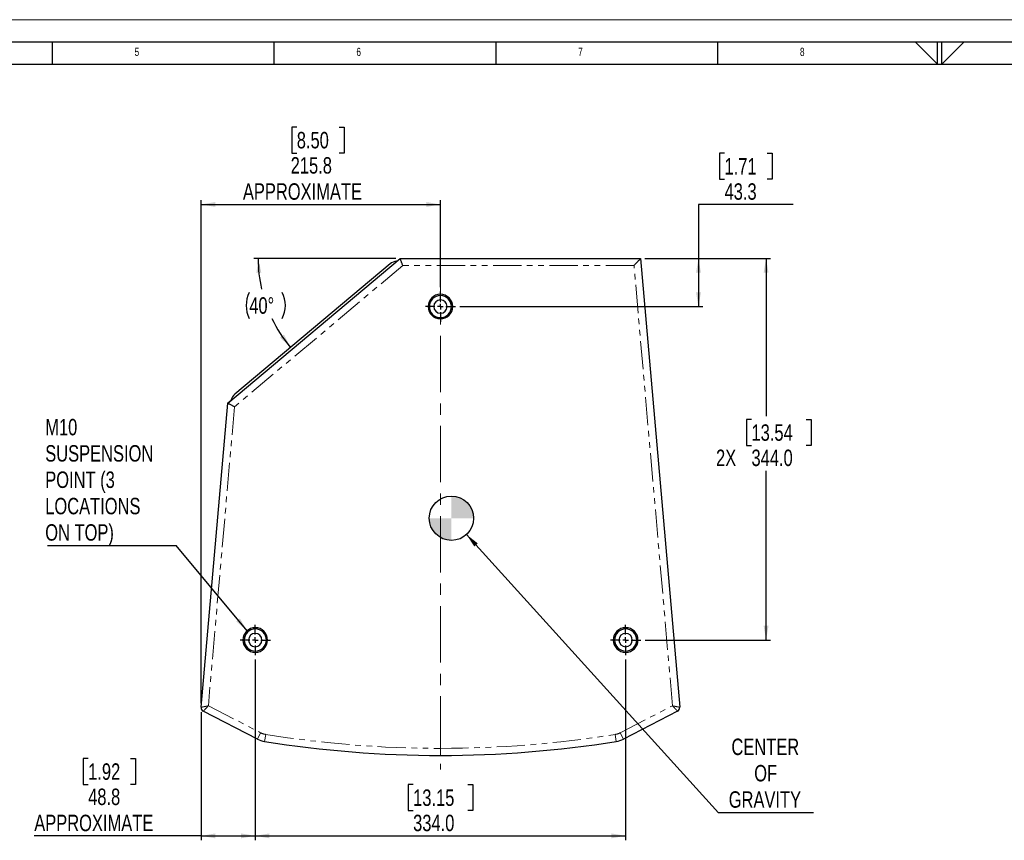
# Model space of a CAD drawing. Header units: millimetres. Extents: x 0 to 841, y 0 to 594.
# Tile 10 of 24: x 218 to 440, y 409 to 594. Entities that reach past the tile are written whole.
import ezdxf

# ---------------------------------------------------------------- set-up
doc = ezdxf.new("R2010")
doc.units = ezdxf.units.MM
doc.linetypes.add('CENTERX2', pattern=[20.32, 12.7, -2.54, 2.54, -2.54])
doc.linetypes.add('PHANTOM', pattern=[12.7, 6.35, -1.27, 1.27, -1.27, 1.27, -1.27])
doc.layers.add('FORMAT', color=7, linetype='Continuous')
doc.layers.add('SLD-0', color=7, linetype='Continuous')
doc.styles.add('SLDTEXTSTYLE0', font='TXT', dxfattribs={"width": 0.75})
doc.dimstyles.new('SLDDIMSTYLE0', dxfattribs={"dimtxt": 3.704167, "dimasz": 3.2, "dimexe": 0, "dimexo": 0.0625, "dimgap": 0.926042, "dimtad": 0, "dimtih": 1, "dimtoh": 1, "dimdec": 1, "dimlfac": 4, "dimrnd": 1e-09, "dimzin": 12, "dimdsep": 46, "dimtxsty": 'SLDTEXTSTYLE0', "dimsah": 1, "dimcen": 0.09, "dimadec": 0, "dimazin": 3, "dimtfac": 1, "dimtdec": 1, "dimtofl": 0, "dimtmove": 0, "dimatfit": 3, "dimfxl": 1, "dimfrac": 2, "dimtolj": 1, "dimtzin": 12, "dimarcsym": 0})
doc.dimstyles.new('SLDDIMSTYLE1', dxfattribs={"dimtxt": 0.18, "dimasz": 3.2, "dimexe": 0, "dimexo": 0.0625, "dimgap": 0, "dimtad": 0, "dimtih": 1, "dimtoh": 1, "dimdec": 0, "dimrnd": 1e-09, "dimzin": 0, "dimdsep": 46, "dimtxsty": 'Standard', "dimsah": 1, "dimcen": 0.09, "dimadec": 0, "dimazin": 0, "dimtfac": 3.2, "dimtdec": 0, "dimtofl": 0, "dimtmove": 0, "dimatfit": 3, "dimfxl": 1, "dimfrac": 2, "dimtolj": 1, "dimtzin": 0, "dimarcsym": 0})
doc.dimstyles.new('SLDDIMSTYLE2', dxfattribs={"dimtxt": 3.704167, "dimasz": 3.2, "dimexe": 0, "dimexo": 0.0625, "dimgap": 0.926042, "dimtad": 0, "dimtih": 1, "dimtoh": 1, "dimdec": 1, "dimlfac": 4, "dimrnd": 1e-09, "dimzin": 4, "dimdsep": 46, "dimtxsty": 'SLDTEXTSTYLE0', "dimsah": 1, "dimcen": 0.09, "dimadec": 0, "dimazin": 1, "dimtfac": 1, "dimtdec": 1, "dimtofl": 0, "dimtmove": 0, "dimatfit": 3, "dimfxl": 1, "dimfrac": 2, "dimtolj": 1, "dimtzin": 12, "dimarcsym": 0})
doc.dimstyles.new('SLDDIMSTYLE3', dxfattribs={"dimtxt": 3.704167, "dimasz": 3.2, "dimexe": 0, "dimexo": 0.0625, "dimgap": 0.926042, "dimtad": 0, "dimtih": 1, "dimtoh": 1, "dimdec": 4, "dimlfac": 4, "dimzin": 12, "dimdsep": 46, "dimtxsty": 'SLDTEXTSTYLE0', "dimsah": 1, "dimcen": 0.09, "dimadec": 0, "dimazin": 3, "dimtfac": 1, "dimtdec": 0, "dimtofl": 0, "dimtmove": 0, "dimatfit": 3, "dimfxl": 1, "dimfrac": 2, "dimtolj": 1, "dimtzin": 12, "dimarcsym": 0})

# ---------------------------------------------------------------- blocks, each defined once
blk = doc.blocks.new('_D_12')
at = {"layer": 'SLD-0', "transparency": 16777216}
blk.add_line((302.88, 540.15), (270.87, 540.15), dxfattribs=at)
for centre, radius, start, end in [((303.03, 540.15), 31.17, 180, 192.7348), ((275.74, 529.58), 6.58, 153.4349, 206.5651), ((271.42, 529.58), 6.58, 333.4349, 26.5651), ((303.03, 540.15), 31.17, 205.6823, 220)]:
    blk.add_arc(centre, radius, start, end, dxfattribs=at)
for points in [[(271.87, 540.15), (271.48, 536.92), (272.58, 536.98)], [(279.16, 520.11), (277.67, 523), (276.79, 522.33)]]:
    blk.add_solid(points, dxfattribs=at)
at = {"layer": 'SLD-0', "transparency": 16777216, "insert": (269.86, 531.41), "char_height": 3.704, "attachment_point": 1, "style": 'SLDTEXTSTYLE0'}
blk.add_mtext('40°', dxfattribs=at)
blk = doc.blocks.new('_D_13')
at = {"layer": 'SLD-0', "transparency": 16777216}
for p, q in [((280.57, 569.8), (279.44, 569.8)), ((279.44, 569.8), (279.44, 563.91)), ((290.15, 569.8), (291.27, 569.8)), ((291.27, 569.8), (291.27, 563.91)), ((279.44, 563.91), (280.57, 563.91)), ((291.27, 563.91), (290.15, 563.91)), ((259.01, 439.9), (259.01, 553.34)), ((312.96, 533.72), (312.96, 553.34)), ((259.01, 552.34), (312.96, 552.34))]:
    blk.add_line(p, q, dxfattribs=at)
for points in [[(259.01, 552.34), (262.21, 551.79), (262.21, 552.89)], [(312.96, 552.34), (309.76, 552.89), (309.76, 551.79)]]:
    blk.add_solid(points, dxfattribs=at)
at = {"layer": 'SLD-0', "transparency": 16777216, "attachment_point": 1, "style": 'SLDTEXTSTYLE0'}
for s, insert, char_height in [('8.50', (280.57, 568.69), 3.704), ('215.8', (279.2, 563), 3.704), ('APPROXIMATE', (268.43, 557.11), 3.7042)]:
    blk.add_mtext(s, dxfattribs=dict(at, insert=insert, char_height=char_height))
blk = doc.blocks.new('_D_14')
at = {"layer": 'SLD-0', "transparency": 16777216}
for p, q in [((377.01, 563.91), (375.88, 563.91)), ((375.88, 563.91), (375.88, 558.03)), ((386.58, 563.91), (387.71, 563.91)), ((387.71, 563.91), (387.71, 558.03)), ((375.88, 558.03), (377.01, 558.03)), ((387.71, 558.03), (386.58, 558.03)), ((392.45, 552.34), (371.13, 552.34)), ((371.13, 552.34), (371.13, 540.15)), ((359.05, 540.15), (372.13, 540.15)), ((371.13, 540.15), (371.13, 529.32)), ((317.36, 529.32), (372.13, 529.32))]:
    blk.add_line(p, q, dxfattribs=at)
for points in [[(371.13, 540.15), (370.58, 536.95), (371.68, 536.95)], [(371.13, 529.32), (371.68, 532.52), (370.58, 532.52)]]:
    blk.add_solid(points, dxfattribs=at)
at = {"layer": 'SLD-0', "transparency": 16777216, "char_height": 3.704, "attachment_point": 1, "style": 'SLDTEXTSTYLE0'}
for s, insert in [('1.71', (377.01, 562.8)), ('43.3', (377.01, 557.11))]:
    blk.add_mtext(s, dxfattribs=dict(at, insert=insert))
blk = doc.blocks.new('_D_15')
at = {"layer": 'SLD-0', "transparency": 16777216}
for p, q in [((359.05, 540.15), (387.37, 540.15)), ((386.37, 540.15), (386.37, 504.62)), ((383.08, 503.87), (381.96, 503.87)), ((381.96, 503.87), (381.96, 497.99)), ((395.4, 503.87), (396.52, 503.87)), ((396.52, 503.87), (396.52, 497.99)), ((381.96, 497.99), (383.08, 497.99)), ((396.52, 497.99), (395.4, 497.99)), ((386.37, 454.14), (386.37, 492.3)), ((359.12, 454.14), (387.37, 454.14))]:
    blk.add_line(p, q, dxfattribs=at)
for points in [[(386.37, 540.15), (385.82, 536.95), (386.92, 536.95)], [(386.37, 454.14), (386.92, 457.34), (385.82, 457.34)]]:
    blk.add_solid(points, dxfattribs=at)
at = {"layer": 'SLD-0', "transparency": 16777216, "char_height": 3.704, "attachment_point": 1, "style": 'SLDTEXTSTYLE0'}
for s, insert in [('13.54', (383.08, 502.76)), ('2X', (375.09, 497.07)), ('344.0', (383.08, 497.07))]:
    blk.add_mtext(s, dxfattribs=dict(at, insert=insert))
blk = doc.blocks.new('_D_16')
at = {"layer": 'SLD-0', "transparency": 16777216}
for p, q in [((271.21, 449.73), (271.21, 408.98)), ((259.01, 437.9), (259.01, 408.98)), ((233.54, 427.44), (232.41, 427.44)), ((232.41, 427.44), (232.41, 421.56)), ((243.11, 427.44), (244.24, 427.44)), ((244.24, 427.44), (244.24, 421.56)), ((232.41, 421.56), (233.54, 421.56)), ((244.24, 421.56), (243.11, 421.56)), ((259.01, 409.98), (221.39, 409.98)), ((259.01, 409.98), (271.21, 409.98))]:
    blk.add_line(p, q, dxfattribs=at)
for points in [[(259.01, 409.98), (262.21, 409.43), (262.21, 410.53)], [(271.21, 409.98), (268.01, 410.53), (268.01, 409.43)]]:
    blk.add_solid(points, dxfattribs=at)
at = {"layer": 'SLD-0', "transparency": 16777216, "attachment_point": 1, "style": 'SLDTEXTSTYLE0'}
for s, insert, char_height in [('1.92', (233.54, 426.33), 3.704), ('48.8', (233.54, 420.64), 3.704), ('APPROXIMATE', (221.39, 414.75), 3.7042)]:
    blk.add_mtext(s, dxfattribs=dict(at, insert=insert, char_height=char_height))
blk = doc.blocks.new('_D_17')
at = {"layer": 'SLD-0', "transparency": 16777216}
for p, q in [((271.21, 449.73), (271.21, 408.98)), ((354.71, 449.73), (354.71, 408.98)), ((306.8, 421.56), (305.68, 421.56)), ((305.68, 421.56), (305.68, 415.67)), ((319.12, 421.56), (320.24, 421.56)), ((320.24, 421.56), (320.24, 415.67)), ((305.68, 415.67), (306.8, 415.67)), ((320.24, 415.67), (319.12, 415.67)), ((271.21, 409.98), (354.71, 409.98))]:
    blk.add_line(p, q, dxfattribs=at)
for points in [[(271.21, 409.98), (274.41, 409.43), (274.41, 410.53)], [(354.71, 409.98), (351.51, 410.53), (351.51, 409.43)]]:
    blk.add_solid(points, dxfattribs=at)
at = {"layer": 'SLD-0', "transparency": 16777216, "char_height": 3.704, "attachment_point": 1, "style": 'SLDTEXTSTYLE0'}
for s, insert in [('13.15', (306.8, 420.44)), ('334.0', (306.8, 414.75))]:
    blk.add_mtext(s, dxfattribs=dict(at, insert=insert))
blk = doc.blocks.new('SW_NOTE_0_7')
at = {"layer": 'SLD-0', "color": 0}
blk.add_line((21.46, 0), (0, 0), dxfattribs=at)
at = {"layer": 'SLD-0', "color": 0, "char_height": 3.704, "attachment_point": 2, "style": 'SLDTEXTSTYLE0'}
for s, insert in [('CENTER', (10.58, 16.7)), ('OF', (10.66, 10.76)), ('GRAVITY', (10.49, 4.82))]:
    blk.add_mtext(s, dxfattribs=dict(at, insert=insert))
blk = doc.blocks.new('SW_NOTE_0_8')
at = {"layer": 'SLD-0', "color": 0}
blk.add_line((-29.03, 0), (0, 0), dxfattribs=at)
at = {"layer": 'SLD-0', "color": 0, "char_height": 3.704, "attachment_point": 1, "style": 'SLDTEXTSTYLE0'}
for s, insert in [('M10', (-29.53, 28.56)), ('SUSPENSION', (-29.53, 22.63)), ('POINT (3', (-29.53, 16.69)), ('LOCATIONS', (-29.53, 10.75)), ('ON TOP)', (-29.53, 4.81))]:
    blk.add_mtext(s, dxfattribs=dict(at, insert=insert))
blk = doc.blocks.new('SW_CENTERMARKSYMBOL_0')
at = {"layer": 'SLD-0', "color": 0}
for p, q in [((0, 1.25), (0, 3.40375)), ((-1.25, 0), (-3.40375, 0)), ((0, 0), (-0.625, 0)), ((0, 0), (0, 0.625)), ((0, 0), (0, -0.625)), ((0, 0), (0.625, 0)), ((1.25, 0), (3.40375, 0)), ((0, -1.25), (0, -3.40375))]:
    blk.add_line(p, q, dxfattribs=at)
blk = doc.blocks.new('SW_CENTERMARKSYMBOL_1')
at = {"layer": 'SLD-0', "color": 0}
for p, q in [((0, 1.25), (0, 3.40375)), ((-1.25, 0), (-3.40375, 0)), ((0, 0), (-0.625, 0)), ((0, 0), (0, 0.625)), ((0, 0), (0, -0.625)), ((0, 0), (0.625, 0)), ((1.25, 0), (3.40375, 0)), ((0, -1.25), (0, -3.40375))]:
    blk.add_line(p, q, dxfattribs=at)
blk = doc.blocks.new('SW_CENTERMARKSYMBOL_2')
at = {"layer": 'SLD-0', "color": 0}
for p, q in [((0, 1.25), (0, 3.40375)), ((-1.25, 0), (-3.40375, 0)), ((0, 0), (-0.625, 0)), ((0, 0), (0, 0.625)), ((0, 0), (0, -0.625)), ((0, 0), (0.625, 0)), ((1.25, 0), (3.40375, 0)), ((0, -1.25), (0, -3.40375))]:
    blk.add_line(p, q, dxfattribs=at)
blk = doc.blocks.new('SW_DOWELSYMBOL_3')
at = {"linetype": 'Continuous', "lineweight": 18}
h = blk.add_hatch(color=0, dxfattribs=at)
edge = h.paths.add_edge_path(flags=0)
edge.add_arc((0, 0), 5, 0, 90)
edge.add_line((0, 5), (0, 0))
edge.add_line((0, 0), (5, 0))
h = blk.add_hatch(color=0, dxfattribs=at)
edge = h.paths.add_edge_path(flags=0)
edge.add_arc((0, 0), 5, 180, 270)
edge.add_line((0, -5), (0, 0))
edge.add_line((0, 0), (-5, 0))
at = {"layer": 'SLD-0', "color": 0}
blk.add_circle((0, 0), 5, dxfattribs=at)

msp = doc.modelspace()

# ---------------------------------------------------------------- linework, layer by layer
at = {"color": 7, "linetype": 'Continuous', "lineweight": 18}
msp.add_line((0.000004, 594.00001), (841.000004, 594.00001), dxfattribs=at)
at = {"color": 7, "linetype": 'Continuous', "lineweight": 25}
for p, q in [((265.008119, 507.524448), (303.884471, 540.1464)), ((303.145697, 539.526479), (303.029127, 539.518328)), ((303.884471, 540.1464), (358.051971, 540.1464)), ((358.051971, 540.1464), (366.903301, 438.975233)), ((301.596549, 538.939529), (266.601551, 509.575238)), ((259.010839, 438.975233), (265.008119, 507.524448)), ((265.008161, 507.524928), (265.008119, 507.524448)), ((265.754398, 508.151096), (265.008161, 507.524928)), ((265.78278, 508.264932), (265.754262, 508.150552)), ((271.696202, 431.812281), (259.4953, 438.096692)), ((366.41884, 438.096692), (354.217939, 431.812281))]:
    msp.add_line(p, q, dxfattribs=at)
at = {"color": 8, "linetype": 'PHANTOM', "lineweight": 18}
for p, q in [((304.462285, 538.5589), (266.532268, 506.731038)), ((356.597295, 538.5589), (304.462285, 538.5589)), ((365.281617, 439.296645), (356.597295, 538.5589)), ((312.95707, 530.8189), (312.95707, 531.8189)), ((312.95707, 527.8189), (312.95707, 526.8189)), ((266.532268, 506.731038), (260.632523, 439.296645)), ((271.208545, 455.638418), (271.208545, 456.638418)), ((354.712703, 455.638418), (354.712703, 456.638418)), ((271.208545, 452.638418), (271.208545, 451.638418)), ((354.712703, 452.638418), (354.712703, 451.638418)), ((260.632523, 439.296645), (272.423125, 433.22357)), ((353.491015, 433.22357), (365.281617, 439.296645)), ((271.696202, 431.812281), (272.423125, 433.22357)), ((354.217939, 431.812281), (353.491015, 433.22357)), ((273.31352, 431.281064), (273.564982, 432.848521)), ((352.60062, 431.281064), (352.349158, 432.848521)), ((312.95707, 428.121325), (312.95707, 429.708825))]:
    msp.add_line(p, q, dxfattribs=at)
at = {"color": 7, "linetype": 'Continuous', "lineweight": 25}
for centre, radius, start, end in [((303.203518, 537.024418), 2.5, 94, 130), ((312.95707, 529.3189), 2.77875, 90, 270), ((312.95707, 529.3189), 2.5, 90, 270), ((312.95707, 529.3189), 1.5, 90, 270), ((312.95707, 529.3189), 2.77875, 270, 90), ((312.95707, 529.3189), 2.5, 270, 90), ((312.95707, 529.3189), 1.5, 270, 90), ((268.20852, 507.660127), 2.5, 130, 166), ((271.208545, 454.138418), 2.77875, 90, 270), ((271.208545, 454.138418), 2.5, 90, 270), ((271.208545, 454.138418), 1.5, 90, 270), ((271.208545, 454.138418), 2.77875, 270, 90), ((271.208545, 454.138418), 2.5, 270, 90), ((271.208545, 454.138418), 1.5, 270, 90), ((354.712703, 454.138418), 2.77875, 90, 270), ((354.712703, 454.138418), 2.5, 90, 270), ((354.712703, 454.138418), 1.5, 90, 270), ((354.712703, 454.138418), 2.77875, 270, 90), ((354.712703, 454.138418), 2.5, 270, 90), ((354.712703, 454.138418), 1.5, 270, 90), ((259.907415, 438.896793), 0.9, 175, 242.74801918), ((366.006726, 438.896793), 0.9, 297.25198082, 5), ((274.168887, 436.612888), 5.4, 242.74801918, 260.88589207), ((312.95707, 678.394375), 250.27305, 260.88589207, 270), ((312.95707, 678.394375), 250.27305, 270, 279.11410793), ((351.745253, 436.612888), 5.4, 279.11410793, 297.25198082)]:
    msp.add_arc(centre, radius, start, end, dxfattribs=at)
at = {"color": 8, "linetype": 'PHANTOM', "lineweight": 18}
for centre, radius, start, end in [((274.168887, 436.612888), 3.8125, 242.74801918, 260.88589207), ((351.745253, 436.612888), 3.8125, 279.11410793, 297.25198082), ((312.95707, 678.394375), 248.68555, 260.88589207, 270), ((312.95707, 678.394375), 248.68555, 270, 279.11410793)]:
    msp.add_arc(centre, radius, start, end, dxfattribs=at)
at = {"color": 7, "linetype": 'Continuous', "lineweight": 25}
for points in [[(304.462285, 538.5589), (304.428237, 538.652444), (304.392915, 538.749486), (304.321372, 538.946045), (304.285158, 539.045542), (304.214031, 539.240958), (304.179133, 539.336839), (304.113066, 539.518352), (304.081915, 539.603937), (304.025502, 539.758926), (304.000254, 539.828295), (303.957061, 539.946965), (303.939119, 539.996257), (303.910961, 540.07362), (303.900737, 540.10171), (303.887498, 540.138084), (303.884471, 540.1464), (303.884471, 540.1464)], [(356.597295, 538.5589), (356.683013, 538.652444), (356.771936, 538.749486), (356.952049, 538.946045), (357.04322, 539.045542), (357.222287, 539.240958), (357.310145, 539.336839), (357.476471, 539.518352), (357.554895, 539.603937), (357.696917, 539.758926), (357.760482, 539.828295), (357.869222, 539.946965), (357.91439, 539.996257), (357.985281, 540.07362), (358.01102, 540.10171), (358.044351, 540.138084), (358.051971, 540.1464), (358.051971, 540.1464)], [(266.532268, 506.731038), (266.442457, 506.77779), (266.349287, 506.82629), (266.160572, 506.924528), (266.065046, 506.974255), (265.877428, 507.071921), (265.785373, 507.119841), (265.611104, 507.210558), (265.528934, 507.253333), (265.380129, 507.330794), (265.313529, 507.365464), (265.199595, 507.424773), (265.15227, 507.449409), (265.077994, 507.488074), (265.051025, 507.502113), (265.016103, 507.520292), (265.008119, 507.524448), (265.008119, 507.524448)]]:
    msp.add_open_spline(points, degree=3, knots=[0, 0, 0, 0, 0.125, 0.125, 0.25, 0.25, 0.375, 0.375, 0.5, 0.5, 0.625, 0.625, 0.75, 0.75, 0.875, 0.875, 1, 1, 1, 1], dxfattribs=at)
at = {"color": 8, "linetype": 'PHANTOM', "lineweight": 18}
for points, knots in [([(259.010839, 438.975233), (259.011056, 438.975277), (259.011491, 438.975364), (259.015012, 438.97607), (259.020647, 438.977195), (259.028611, 438.978779), (259.038852, 438.980811), (259.051388, 438.983293), (259.066214, 438.986226), (259.083324, 438.98961), (259.102714, 438.993445), (259.155001, 439.003797), (259.266939, 439.026092), (259.473282, 439.066815), (259.732001, 439.118353), (259.95021, 439.161336), (260.108224, 439.192782), (260.189394, 439.208986), (260.282737, 439.22754), (260.388416, 439.24845), (260.50638, 439.2717), (260.589223, 439.288083), (260.632523, 439.296645)], [0, 0, 0, 0, 0.0232757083, 0.0466108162, 0.0700080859, 0.0934702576, 0.1170000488, 0.1406001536, 0.1642732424, 0.1880219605, 0.2118489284, 0.2357567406, 0.3612776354, 0.4935428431, 0.6172214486, 0.7554241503, 0.7848931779, 0.8188796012, 0.857383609, 0.9004051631, 0.9479440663, 1, 1, 1, 1]), ([(259.4953, 438.096692), (259.4953, 438.096692), (259.524899, 438.127923), (259.638833, 438.248142), (259.723124, 438.337082), (259.933647, 438.559218), (260.059796, 438.692326), (260.334858, 438.98256), (260.483634, 439.139543), (260.632523, 439.296645)], [0, 0, 0, 0, 0.25, 0.25, 0.5, 0.5, 0.75, 0.75, 1, 1, 1, 1]), ([(365.281617, 439.296645), (365.303735, 439.292267), (365.347031, 439.283695), (365.410478, 439.271176), (365.47094, 439.25925), (365.528363, 439.247917), (365.582717, 439.237173), (365.633987, 439.227017), (365.682175, 439.217448), (365.727294, 439.208469), (365.769371, 439.20008), (365.808438, 439.192287), (365.844537, 439.185088), (365.975364, 439.159107), (366.182144, 439.118344), (366.44085, 439.066819), (366.647205, 439.02609), (366.768588, 439.001917), (366.831852, 438.989404), (366.863864, 438.983074), (366.886527, 438.978583), (366.900682, 438.975761), (366.90243, 438.975409), (366.903301, 438.975233)], [0, 0, 0, 0, 0.0265970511, 0.0520644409, 0.0764021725, 0.0996102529, 0.1216886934, 0.1426375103, 0.1624567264, 0.1811463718, 0.1987064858, 0.2151371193, 0.230438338, 0.2446102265, 0.382810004, 0.5064952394, 0.6387574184, 0.7642849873, 0.8120097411, 0.8594223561, 0.9065439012, 0.9533958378, 1, 1, 1, 1]), ([(365.281617, 439.296645), (365.430506, 439.139543), (365.579283, 438.98256), (365.854344, 438.692326), (365.980494, 438.559218), (366.191016, 438.337082), (366.275307, 438.248142), (366.389241, 438.127923), (366.41884, 438.096692), (366.41884, 438.096692)], [0, 0, 0, 0, 0.25, 0.25, 0.5, 0.5, 0.75, 0.75, 1, 1, 1, 1])]:
    msp.add_open_spline(points, degree=3, knots=knots, dxfattribs=at)
at = {"layer": 'FORMAT'}
for p, q in [((15.000004, 589.00001), (836.000004, 589.00001)), ((225.5, 584.00001), (225.5, 589.00001)), ((275.5, 584.00001), (275.5, 589.00001)), ((325.5, 584.00001), (325.5, 589.00001)), ((375.5, 584.00001), (375.5, 589.00001)), ((419.96681, 589.00001), (425, 584.00001)), ((425, 584.00001), (425, 589.00001)), ((426, 584.00001), (426, 589.00001)), ((431.009993, 589.00001), (426, 584.00001)), ((20.000004, 584.00001), (831.000004, 584.00001))]:
    msp.add_line(p, q, dxfattribs=at)
at = {"layer": 'SLD-0', "linetype": 'CENTERX2', "lineweight": 18}
msp.add_line((312.95707, 543.043896), (312.95707, 424.976365), dxfattribs=at)
at = {"layer": 'SLD-0'}
msp.add_circle((315.432415, 481.5964), 5, dxfattribs=at)

# ---------------------------------------------------------------- block references
for name, p in [('SW_CENTERMARKSYMBOL_2', (312.95707, 529.3189)), ('SW_NOTE_0_8', (253.392073, 475.439744)), ('SW_DOWELSYMBOL_3', (315.432415, 481.5964)), ('SW_CENTERMARKSYMBOL_0', (271.208545, 454.138418)), ('SW_CENTERMARKSYMBOL_1', (354.712703, 454.138418)), ('SW_NOTE_0_7', (375.616716, 415.205504))]:
    msp.add_blockref(name, p, dxfattribs=at)

# ---------------------------------------------------------------- texts
at = {"layer": 'FORMAT', "char_height": 1.852083, "attachment_point": 1, "style": 'SLDTEXTSTYLE0'}
for s, insert in [('5', (244.010417, 587.668031)), ('6', (294.010417, 587.668031)), ('7', (344.010417, 587.668031)), ('8', (394.010417, 587.668031))]:
    msp.add_mtext(s, dxfattribs=dict(at, insert=insert))

# ---------------------------------------------------------------- dimensions: what is measured, and where the dimension line sits
at = {"layer": 'SLD-0'}
for base, p2, picture, middle in [((312.95707, 561.443188), (312.95707, 532.72265), '_D_13', (285.358073, 561.443188)), ((271.208545, 419.085918), (271.208545, 450.734668), '_D_16', (238.325643, 419.085918))]:
    dim = msp.add_linear_dim(base=base, p1=(259.007415, 438.896793), p2=p2, text='<>\\PAPPROXIMATE', dimstyle='SLDDIMSTYLE0', dxfattribs=at)
    dim.commit()
    dim.dimension.update_dxf_attribs({"geometry": picture, "text_midpoint": middle, "dimtype": 160})
dim = msp.add_linear_dim(base=(371.134261, 529.3189), p1=(358.051971, 540.1464), p2=(316.36082, 529.3189), angle=90, dimstyle='SLDDIMSTYLE0', dxfattribs=at)
dim.commit()
dim.dimension.update_dxf_attribs({"geometry": '_D_14', "text_midpoint": (371.134261, 558.500433), "dimtype": 160})
dim = msp.add_angular_dim_2l(base=(269.161366, 529.582209), line1=((301.596549, 538.939529), (266.601551, 509.575238)), line2=((303.884471, 540.1464), (358.051971, 540.1464)), text='(<>)', dimstyle='SLDDIMSTYLE3', dxfattribs=at)
dim.commit()
dim.dimension.update_dxf_attribs({"geometry": '_D_12', "text_midpoint": (273.580802, 529.95777), "dimtype": 162})
dim = msp.add_linear_dim(base=(386.367901, 454.138418), p1=(358.051971, 540.1464), p2=(358.116453, 454.138418), angle=90, text='2X<>', dimstyle='SLDDIMSTYLE2', dxfattribs=at)
dim.commit()
dim.dimension.update_dxf_attribs({"geometry": '_D_15', "text_midpoint": (386.367901, 498.459981), "dimtype": 160})
dim = msp.add_linear_dim(base=(354.712703, 416.143163), p1=(271.208545, 450.734668), p2=(354.712703, 450.734668), dimstyle='SLDDIMSTYLE2', dxfattribs=at)
dim.commit()
dim.dimension.update_dxf_attribs({"geometry": '_D_17', "text_midpoint": (312.961422, 416.143163), "dimtype": 160})

# ---------------------------------------------------------------- leaders
for points in [[(318.836837, 477.934445), (375.616716, 415.205504)], [(269.397253, 456.199858), (253.392073, 475.439744)]]:
    msp.add_leader(points, dimstyle='SLDDIMSTYLE1', dxfattribs=at)

doc.saveas('drawing.dxf')
